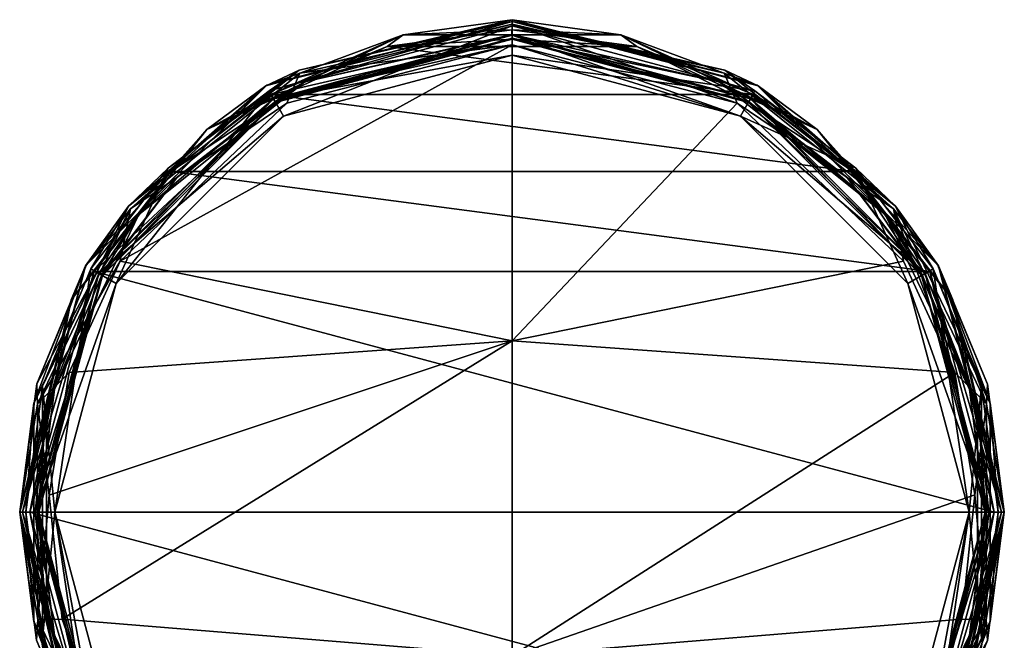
# Model space of a CAD drawing. Header units: metres. Extents: x -24 to 24, y -243 to 24.
# Tile 8 of 8: x -24 to 24, y -6 to 24. Entities that reach past the tile are written whole.
import ezdxf

# ---------------------------------------------------------------- set-up
doc = ezdxf.new("R2010")
doc.units = ezdxf.units.M
doc.layers.add('solid_10521023', color=7, linetype='CONTINUOUS')

msp = doc.modelspace()

# ---------------------------------------------------------------- linework, layer by layer
at = {"layer": 'solid_10521023'}
for points in [[(0, 24.25, 145.199997), (0, 24.25, -68.300003), (-12.125, 21.001116, -68.300003)], [(-5.363545, 23.499228, -68.653557), (-12.125, 21.001116, -68.300003), (0, 24.25, -68.300003)], [(-12.125, 21.001116, 145.199997), (0, 24.25, 145.199997), (-12.125, 21.001116, -68.300003)], [(-5.363545, 23.499228, 145.553558), (0, 24.25, 145.199997), (-12.125, 21.001116, 145.199997)], [(0, 24.25, 166.257523), (0, 24.25, 148), (-12.125, 21.001116, 148)], [(-10.483556, 21.769329, 147.787872), (-12.125, 21.001116, 148), (0, 24.25, 148)], [(-12.069777, 21.032902, 166.696838), (0, 24.25, 166.257523), (-12.125, 21.001116, 148)], [(0.00067, 24.022924, 167.523544), (0, 24.25, 166.257523), (-12.069777, 21.032902, 166.696838)], [(-10.483556, 21.769329, 147.787872), (0, 24.25, 148), (0, 24.162132, 147.787872)], [(-5.363545, 23.499228, -68.653557), (0, 24.25, -68.300003), (5.363545, 23.499228, -68.653557)], [(-5.363545, 23.499228, 145.553558), (5.363545, 23.499228, 145.553558), (0, 24.25, 145.199997)], [(12.125, 21.001116, 145.199997), (12.125, 21.001116, -68.300003), (0, 24.25, -68.300003)], [(5.363545, 23.499228, -68.653557), (0, 24.25, -68.300003), (12.125, 21.001116, -68.300003)], [(0, 24.25, 145.199997), (12.125, 21.001116, 145.199997), (0, 24.25, -68.300003)], [(5.363545, 23.499228, 145.553558), (12.125, 21.001116, 145.199997), (0, 24.25, 145.199997)], [(12.079223, 21.027479, 166.697617), (0, 24.25, 148), (0, 24.25, 166.257523)], [(12.125, 21.001116, 148), (0, 24.25, 148), (12.079223, 21.027479, 166.697617)], [(0, 24.162132, 147.787872), (0, 24.25, 148), (12.125, 21.001116, 148)], [(10.451773, 21.621943, 167.864166), (0, 24.25, 166.257523), (0.00067, 24.022924, 167.523544)], [(10.451773, 21.621943, 167.864166), (12.079223, 21.027479, 166.697617), (0, 24.25, 166.257523)], [(-10.453941, 21.622414, 167.86412), (0.00067, 24.022924, 167.523544), (-12.069777, 21.032902, 166.696838)], [(0, 24.162132, 147.787872), (0, 23.950001, 147.699997), (-11.964515, 20.747347, 147.699997)], [(-10.483556, 21.769329, 147.787872), (0, 24.162132, 147.787872), (-11.964515, 20.747347, 147.699997)], [(-11.964515, 20.747347, 147.699997), (0, 23.950001, 147.699997), (-11.25586, 19.495546, 147.699997)], [(0, 23.950001, 147.699997), (0, 22.511578, 147.699997), (-11.25586, 19.495546, 147.699997)], [(0.000651, 23.013708, 168.326996), (0.00067, 24.022924, 167.523544), (-10.453941, 21.622414, 167.86412)], [(10.483556, 21.769329, 147.787872), (0, 24.162132, 147.787872), (12.125, 21.001116, 148)], [(10.483556, 21.769329, 147.787872), (0, 23.950001, 147.699997), (0, 24.162132, 147.787872)], [(11.964516, 20.747347, 147.699997), (0, 22.511578, 147.699997), (0, 23.950001, 147.699997)], [(10.483556, 21.769329, 147.787872), (11.964516, 20.747347, 147.699997), (0, 23.950001, 147.699997)], [(11.08872, 20.133177, 168.745605), (0.00067, 24.022924, 167.523544), (0.000651, 23.013708, 168.326996)], [(10.451773, 21.621943, 167.864166), (0.00067, 24.022924, 167.523544), (11.08872, 20.133177, 168.745605)], [(-15.028319, 18.844917, 145.553558), (-6.153584, 22.938957, 145.699997), (-5.363545, 23.499228, 145.553558)], [(-15.028319, 18.844917, -68.653557), (-12.125, 21.001116, -68.300003), (-5.363545, 23.499228, -68.653557)], [(-15.028319, 18.844917, 145.553558), (-5.363545, 23.499228, 145.553558), (-12.125, 21.001116, 145.199997)], [(-15.028319, 18.844917, -68.653557), (-5.363545, 23.499228, -68.653557), (-11.886829, 20.561258, -68.800003)], [(-5.363545, 23.499228, -68.653557), (-6.153585, 22.938957, -68.800003), (-11.886829, 20.561258, -68.800003)], [(0, 23.299999, 145.699997), (-6.153584, 22.938957, 145.699997), (-11.886828, 20.561258, 145.699997)], [(-11.649994, 20.178381, 145.699997), (0, 23.299999, 145.699997), (-11.886828, 20.561258, 145.699997)], [(-11.749968, 20.351616, 145.899994), (0, 23.5, 145.899994), (-11.649994, 20.178381, 145.699997)], [(0, 23.498224, 146.00177), (0, 23.5, 145.899994), (-11.749968, 20.351616, 145.899994)], [(-11.74908, 20.350077, 146.00177), (0, 23.498224, 146.00177), (-11.749968, 20.351616, 145.899994)], [(-11.74908, 20.350077, 146.00177), (0, 23.299999, 146.199997), (0, 23.498224, 146.00177)], [(-11.650075, 20.178337, 146.199997), (0, 23.299999, 146.199997), (-11.74908, 20.350077, 146.00177)], [(0, 23.010796, 147.118469), (0, 23.494995, 146.524368), (-11.747498, 20.347261, 146.524368)], [(-10.204278, 21.189402, 146.313034), (-11.747498, 20.347261, 146.524368), (0, 23.494995, 146.524368)], [(0, 23.338362, 146.199997), (0, 23.299999, 146.199997), (-11.650075, 20.178337, 146.199997)], [(-11.643228, 20.226568, 146.199997), (0, 23.338362, 146.199997), (-11.650075, 20.178337, 146.199997)], [(0, 23.5, 145.899994), (0, 23.299999, 145.699997), (-11.649994, 20.178381, 145.699997)], [(0, 23.518461, 146.313034), (0, 23.338362, 146.199997), (-11.643228, 20.226568, 146.199997)], [(-10.204278, 21.189402, 146.313034), (0, 23.518461, 146.313034), (-11.643228, 20.226568, 146.199997)], [(-10.204278, 21.189402, 146.313034), (0, 23.494995, 146.524368), (0, 23.518461, 146.313034)], [(-6.153585, 22.938957, -68.800003), (-0.000003, 23.75, -68.800003), (6.15358, 22.938957, -68.800003)], [(-5.363545, 23.499228, -68.653557), (-0.000003, 23.75, -68.800003), (-6.153585, 22.938957, -68.800003)], [(0, 23.299999, 145.699997), (-0.000002, 23.75, 145.699997), (-6.153584, 22.938957, 145.699997)], [(-5.363545, 23.499228, 145.553558), (-6.153584, 22.938957, 145.699997), (-0.000002, 23.75, 145.699997)], [(-5.363545, 23.499228, 145.553558), (-0.000002, 23.75, 145.699997), (5.363545, 23.499228, 145.553558)], [(-5.363545, 23.499228, -68.653557), (5.363545, 23.499228, -68.653557), (-0.000003, 23.75, -68.800003)], [(5.363545, 23.499228, -68.653557), (6.15358, 22.938957, -68.800003), (-0.000003, 23.75, -68.800003)], [(0, 23.299999, 145.699997), (6.153581, 22.938957, 145.699997), (-0.000002, 23.75, 145.699997)], [(5.363545, 23.499228, 145.553558), (-0.000002, 23.75, 145.699997), (6.153581, 22.938957, 145.699997)], [(10.204278, 21.189402, 146.313034), (0, 23.338362, 146.199997), (0, 23.518461, 146.313034)], [(0, 23.518461, 146.313034), (0, 23.494995, 146.524368), (11.747498, 20.347261, 146.524368)], [(10.204278, 21.189402, 146.313034), (0, 23.518461, 146.313034), (11.747498, 20.347261, 146.524368)], [(0, 23.5, 145.899994), (11.749968, 20.351616, 145.899994), (0, 23.299999, 145.699997)], [(11.74908, 20.350077, 146.00177), (11.749968, 20.351616, 145.899994), (0, 23.5, 145.899994)], [(11.74908, 20.350077, 146.00177), (0, 23.5, 145.899994), (0, 23.498224, 146.00177)], [(11.650075, 20.178337, 146.199997), (0, 23.498224, 146.00177), (0, 23.299999, 146.199997)], [(11.650075, 20.178337, 146.199997), (11.74908, 20.350077, 146.00177), (0, 23.498224, 146.00177)], [(11.255968, 19.495483, 147.699997), (0, 23.494995, 146.524368), (0, 23.010796, 147.118469)], [(11.255968, 19.495483, 147.699997), (11.747498, 20.347261, 146.524368), (0, 23.494995, 146.524368)], [(11.643231, 20.226564, 146.199997), (0, 23.299999, 146.199997), (0, 23.338362, 146.199997)], [(10.204278, 21.189402, 146.313034), (11.643231, 20.226564, 146.199997), (0, 23.338362, 146.199997)], [(0, 23.299999, 145.699997), (11.649994, 20.178381, 145.699997), (6.153581, 22.938957, 145.699997)], [(11.749968, 20.351616, 145.899994), (11.649994, 20.178381, 145.699997), (0, 23.299999, 145.699997)], [(11.643231, 20.226564, 146.199997), (11.650075, 20.178337, 146.199997), (0, 23.299999, 146.199997)], [(5.363545, 23.499228, 145.553558), (6.153581, 22.938957, 145.699997), (11.886826, 20.56126, 145.699997)], [(5.363545, 23.499228, 145.553558), (11.886826, 20.56126, 145.699997), (15.028319, 18.844917, 145.553558)], [(5.363545, 23.499228, -68.653557), (12.125, 21.001116, -68.300003), (15.028319, 18.844917, -68.653557)], [(5.363545, 23.499228, 145.553558), (15.028319, 18.844917, 145.553558), (12.125, 21.001116, 145.199997)], [(5.363545, 23.499228, -68.653557), (15.028319, 18.844917, -68.653557), (6.15358, 22.938957, -68.800003)], [(-19.292809, 12.364484, 169.856857), (0.000651, 23.013708, 168.326996), (-11.084804, 20.136232, 168.744858)], [(0.000477, 8.441647, 174.05513), (0.000651, 23.013708, 168.326996), (-19.292809, 12.364484, 169.856857)], [(-15.028319, 18.844917, 145.553558), (-11.886828, 20.561258, 145.699997), (-6.153584, 22.938957, 145.699997)], [(-11.886829, 20.561258, -68.800003), (-6.153585, 22.938957, -68.800003), (11.886825, 20.56126, -68.800003)], [(0, 22.511578, 147.699997), (0, 23.010796, 147.118469), (-11.747498, 20.347261, 146.524368)], [(-11.084804, 20.136232, 168.744858), (0.000651, 23.013708, 168.326996), (-10.453941, 21.622414, 167.86412)], [(-6.153585, 22.938957, -68.800003), (6.15358, 22.938957, -68.800003), (11.886825, 20.56126, -68.800003)], [(11.255968, 19.495483, 147.699997), (0, 23.010796, 147.118469), (0, 22.511578, 147.699997)], [(11.08872, 20.133177, 168.745605), (0.000651, 23.013708, 168.326996), (0.000477, 8.441647, 174.05513)], [(15.028319, 18.844917, -68.653557), (11.886825, 20.56126, -68.800003), (6.15358, 22.938957, -68.800003)], [(11.649994, 20.178381, 145.699997), (11.886826, 20.56126, 145.699997), (6.153581, 22.938957, 145.699997)], [(-11.25586, 19.495546, 147.699997), (0, 22.511578, 147.699997), (-11.747498, 20.347261, 146.524368)], [(11.964516, 20.747347, 147.699997), (11.255968, 19.495483, 147.699997), (0, 22.511578, 147.699997)], [(-18.890715, 15.064843, 147.787872), (-12.125, 21.001116, 148), (-10.483556, 21.769329, 147.787872)], [(-18.890715, 15.064843, 147.787872), (-10.483556, 21.769329, 147.787872), (-16.928905, 16.94149, 147.699997)], [(-18.788828, 14.936255, 168.801361), (-10.453941, 21.622414, 167.86412), (-12.069777, 21.032902, 166.696838)], [(-11.084804, 20.136232, 168.744858), (-10.453941, 21.622414, 167.86412), (-18.788828, 14.936255, 168.801361)], [(-10.483556, 21.769329, 147.787872), (-11.964515, 20.747347, 147.699997), (-16.928905, 16.94149, 147.699997)], [(18.788176, 14.936041, 168.801376), (10.451773, 21.621943, 167.864166), (11.08872, 20.133177, 168.745605)], [(18.788176, 14.936041, 168.801376), (12.079223, 21.027479, 166.697617), (10.451773, 21.621943, 167.864166)], [(10.483556, 21.769329, 147.787872), (12.125, 21.001116, 148), (18.890715, 15.064843, 147.787872)], [(10.483556, 21.769329, 147.787872), (18.890715, 15.064843, 147.787872), (11.964516, 20.747347, 147.699997)], [(-12.125, 21.001116, 145.199997), (-12.125, 21.001116, -68.300003), (-21.001116, 12.125, -68.300003)], [(-15.028319, 18.844917, -68.653557), (-21.001116, 12.125, -68.300003), (-12.125, 21.001116, -68.300003)], [(-21.001116, 12.125, 145.199997), (-12.125, 21.001116, 145.199997), (-21.001116, 12.125, -68.300003)], [(-15.028319, 18.844917, 145.553558), (-12.125, 21.001116, 145.199997), (-21.001116, 12.125, 145.199997)], [(-20.964861, 12.187579, 167.887222), (-12.125, 21.001116, 148), (-21.001116, 12.125, 148)], [(-18.890715, 15.064843, 147.787872), (-21.001116, 12.125, 148), (-12.125, 21.001116, 148)], [(-20.964861, 12.187579, 167.887222), (-12.069777, 21.032902, 166.696838), (-12.125, 21.001116, 148)], [(-18.788828, 14.936255, 168.801361), (-12.069777, 21.032902, 166.696838), (-20.964861, 12.187579, 167.887222)], [(-18.387474, 14.663521, 146.313034), (-10.204278, 21.189402, 146.313034), (-16.484894, 16.520491, 146.199997)], [(-18.387474, 14.663521, 146.313034), (-11.747498, 20.347261, 146.524368), (-10.204278, 21.189402, 146.313034)], [(-10.204278, 21.189402, 146.313034), (-11.643228, 20.226568, 146.199997), (-16.484894, 16.520491, 146.199997)], [(10.204278, 21.189402, 146.313034), (18.387474, 14.663521, 146.313034), (11.643231, 20.226564, 146.199997)], [(10.204278, 21.189402, 146.313034), (11.747498, 20.347261, 146.524368), (18.387474, 14.663521, 146.313034)], [(12.125, 21.001116, 148), (12.079223, 21.027479, 166.697617), (20.974499, 12.170985, 167.889481)], [(18.788176, 14.936041, 168.801376), (20.974499, 12.170985, 167.889481), (12.079223, 21.027479, 166.697617)], [(21.001116, 12.125, 145.199997), (21.001116, 12.125, -68.300003), (12.125, 21.001116, -68.300003)], [(15.028319, 18.844917, -68.653557), (12.125, 21.001116, -68.300003), (21.001116, 12.125, -68.300003)], [(12.125, 21.001116, 145.199997), (21.001116, 12.125, 145.199997), (12.125, 21.001116, -68.300003)], [(15.028319, 18.844917, 145.553558), (21.001116, 12.125, 145.199997), (12.125, 21.001116, 145.199997)], [(21.001116, 12.125, 148), (12.125, 21.001116, 148), (20.974499, 12.170985, 167.889481)], [(18.890715, 15.064843, 147.787872), (12.125, 21.001116, 148), (21.001116, 12.125, 148)], [(-11.964515, 20.747347, 147.699997), (-11.25586, 19.495546, 147.699997), (-19.495546, 11.25586, 147.699997)], [(-16.928905, 16.94149, 147.699997), (-11.964515, 20.747347, 147.699997), (-19.495546, 11.25586, 147.699997)], [(-11.649994, 20.178381, 145.699997), (-11.886828, 20.561258, 145.699997), (-16.808308, 16.77923, 145.699997)], [(-15.028319, 18.844917, 145.553558), (-16.808308, 16.77923, 145.699997), (-11.886828, 20.561258, 145.699997)], [(-16.808308, 16.77923, -68.800003), (-11.886829, 20.561258, -68.800003), (16.808304, 16.779234, -68.800003)], [(-15.028319, 18.844917, -68.653557), (-11.886829, 20.561258, -68.800003), (-16.808308, 16.77923, -68.800003)], [(-11.886829, 20.561258, -68.800003), (11.886825, 20.56126, -68.800003), (16.808304, 16.779234, -68.800003)], [(11.964516, 20.747347, 147.699997), (16.928905, 16.94149, 147.699997), (11.255968, 19.495483, 147.699997)], [(11.649994, 20.178381, 145.699997), (16.808306, 16.779232, 145.699997), (11.886826, 20.56126, 145.699997)], [(15.028319, 18.844917, -68.653557), (16.808304, 16.779234, -68.800003), (11.886825, 20.56126, -68.800003)], [(15.028319, 18.844917, 145.553558), (11.886826, 20.56126, 145.699997), (16.808306, 16.779232, 145.699997)], [(18.890715, 15.064843, 147.787872), (16.928905, 16.94149, 147.699997), (11.964516, 20.747347, 147.699997)], [(-11.649994, 20.178381, 145.699997), (-16.808308, 16.77923, 145.699997), (-20.580858, 11.852872, 145.699997)], [(-20.178392, 11.65, 145.699997), (-11.649994, 20.178381, 145.699997), (-20.580858, 11.852872, 145.699997)], [(-20.35169, 11.749839, 145.899994), (-11.749968, 20.351616, 145.899994), (-20.178392, 11.65, 145.699997)], [(-11.74908, 20.350077, 146.00177), (-11.749968, 20.351616, 145.899994), (-20.35169, 11.749839, 145.899994)], [(-11.74908, 20.350077, 146.00177), (-20.35169, 11.749839, 145.899994), (-20.350151, 11.74895, 146.00177)], [(-11.650075, 20.178337, 146.199997), (-11.74908, 20.350077, 146.00177), (-20.350151, 11.74895, 146.00177)], [(-20.178337, 11.650075, 146.199997), (-11.650075, 20.178337, 146.199997), (-20.350151, 11.74895, 146.00177)], [(-11.25586, 19.495546, 147.699997), (-11.747498, 20.347261, 146.524368), (-20.347261, 11.747497, 146.524368)], [(-18.387474, 14.663521, 146.313034), (-20.347261, 11.747497, 146.524368), (-11.747498, 20.347261, 146.524368)], [(-11.749968, 20.351616, 145.899994), (-11.649994, 20.178381, 145.699997), (-20.178392, 11.65, 145.699997)], [(-16.484894, 16.520491, 146.199997), (-11.650075, 20.178337, 146.199997), (-20.178337, 11.650075, 146.199997)], [(-19.292809, 12.364484, 169.856857), (-11.084804, 20.136232, 168.744858), (-18.788828, 14.936255, 168.801361)], [(-16.484894, 16.520491, 146.199997), (-11.643228, 20.226568, 146.199997), (-11.650075, 20.178337, 146.199997)], [(19.292353, 12.36376, 169.857254), (11.08872, 20.133177, 168.745605), (0.000477, 8.441647, 174.05513)], [(18.788176, 14.936041, 168.801376), (11.08872, 20.133177, 168.745605), (19.292353, 12.36376, 169.857254)], [(11.255968, 19.495483, 147.699997), (20.347261, 11.747498, 146.524368), (11.747498, 20.347261, 146.524368)], [(11.643231, 20.226564, 146.199997), (16.484898, 16.520487, 146.199997), (11.650075, 20.178337, 146.199997)], [(18.387474, 14.663521, 146.313034), (16.484898, 16.520487, 146.199997), (11.643231, 20.226564, 146.199997)], [(11.749968, 20.351616, 145.899994), (20.35169, 11.749839, 145.899994), (11.649994, 20.178381, 145.699997)], [(11.649994, 20.178381, 145.699997), (20.178392, 11.65, 145.699997), (16.808306, 16.779232, 145.699997)], [(20.35169, 11.749839, 145.899994), (20.178392, 11.65, 145.699997), (11.649994, 20.178381, 145.699997)], [(11.650075, 20.178337, 146.199997), (20.178337, 11.650075, 146.199997), (11.74908, 20.350077, 146.00177)], [(16.484898, 16.520487, 146.199997), (20.178337, 11.650075, 146.199997), (11.650075, 20.178337, 146.199997)], [(18.387474, 14.663521, 146.313034), (11.747498, 20.347261, 146.524368), (20.347261, 11.747498, 146.524368)], [(20.350151, 11.74895, 146.00177), (11.749968, 20.351616, 145.899994), (11.74908, 20.350077, 146.00177)], [(20.178337, 11.650075, 146.199997), (20.350151, 11.74895, 146.00177), (11.74908, 20.350077, 146.00177)], [(20.350151, 11.74895, 146.00177), (20.35169, 11.749839, 145.899994), (11.749968, 20.351616, 145.899994)], [(-19.495546, 11.25586, 147.699997), (-11.25586, 19.495546, 147.699997), (-20.347261, 11.747497, 146.524368)], [(11.255968, 19.495483, 147.699997), (19.495625, 11.255725, 147.699997), (20.347261, 11.747498, 146.524368)], [(16.928905, 16.94149, 147.699997), (19.495625, 11.255725, 147.699997), (11.255968, 19.495483, 147.699997)], [(-21.716551, 10.458139, 145.553558), (-16.808308, 16.77923, 145.699997), (-15.028319, 18.844917, 145.553558)], [(-21.716551, 10.458139, -68.653557), (-21.001116, 12.125, -68.300003), (-15.028319, 18.844917, -68.653557)], [(-21.716551, 10.458139, 145.553558), (-15.028319, 18.844917, 145.553558), (-21.001116, 12.125, 145.199997)], [(-21.716551, 10.458139, -68.653557), (-15.028319, 18.844917, -68.653557), (-20.580858, 11.852871, -68.800003)], [(-15.028319, 18.844917, -68.653557), (-16.808308, 16.77923, -68.800003), (-20.580858, 11.852871, -68.800003)], [(15.028319, 18.844917, 145.553558), (16.808306, 16.779232, 145.699997), (20.580856, 11.852875, 145.699997)], [(15.028319, 18.844917, 145.553558), (20.580856, 11.852875, 145.699997), (21.716551, 10.458139, 145.553558)], [(15.028319, 18.844917, -68.653557), (21.001116, 12.125, -68.300003), (21.716551, 10.458139, -68.653557)], [(15.028319, 18.844917, 145.553558), (21.716551, 10.458139, 145.553558), (21.001116, 12.125, 145.199997)], [(15.028319, 18.844917, -68.653557), (21.716551, 10.458139, -68.653557), (16.808304, 16.779234, -68.800003)], [(-21.716551, 10.458139, 145.553558), (-20.580858, 11.852872, 145.699997), (-16.808308, 16.77923, 145.699997)], [(-20.738293, 11.980203, 147.699997), (-16.928905, 16.94149, 147.699997), (-19.495546, 11.25586, 147.699997)], [(-18.890715, 15.064843, 147.787872), (-16.928905, 16.94149, 147.699997), (-20.738293, 11.980203, 147.699997)], [(-20.580858, 11.852871, -68.800003), (-16.808308, 16.77923, -68.800003), (20.580854, 11.852876, -68.800003)], [(-20.203527, 11.683159, 146.199997), (-16.484894, 16.520491, 146.199997), (-20.178337, 11.650075, 146.199997)], [(-18.387474, 14.663521, 146.313034), (-16.484894, 16.520491, 146.199997), (-20.203527, 11.683159, 146.199997)], [(-16.808308, 16.77923, -68.800003), (16.808304, 16.779234, -68.800003), (20.580854, 11.852876, -68.800003)], [(16.484898, 16.520487, 146.199997), (20.203529, 11.683154, 146.199997), (20.178337, 11.650075, 146.199997)], [(18.387474, 14.663521, 146.313034), (20.203529, 11.683154, 146.199997), (16.484898, 16.520487, 146.199997)], [(21.716551, 10.458139, -68.653557), (20.580854, 11.852876, -68.800003), (16.808304, 16.779234, -68.800003)], [(20.178392, 11.65, 145.699997), (20.580856, 11.852875, 145.699997), (16.808306, 16.779232, 145.699997)], [(16.928905, 16.94149, 147.699997), (20.738293, 11.980203, 147.699997), (19.495625, 11.255725, 147.699997)], [(18.890715, 15.064843, 147.787872), (20.738293, 11.980203, 147.699997), (16.928905, 16.94149, 147.699997)], [(-23.556337, 5.37658, 147.787872), (-21.001116, 12.125, 148), (-18.890715, 15.064843, 147.787872)], [(-23.556337, 5.37658, 147.787872), (-18.890715, 15.064843, 147.787872), (-23.133121, 6.201692, 147.699997)], [(-18.890715, 15.064843, 147.787872), (-20.738293, 11.980203, 147.699997), (-23.133121, 6.201692, 147.699997)], [(18.890715, 15.064843, 147.787872), (21.001116, 12.125, 148), (23.556337, 5.37658, 147.787872)], [(18.890715, 15.064843, 147.787872), (23.556337, 5.37658, 147.787872), (20.738293, 11.980203, 147.699997)], [(-18.788828, 14.936255, 168.801361), (-20.964861, 12.187579, 167.887222), (-23.411572, 6.321455, 168.666168)], [(-23.375914, 5.340712, 170.120667), (-18.788828, 14.936255, 168.801361), (-23.411572, 6.321455, 168.666168)], [(-19.292809, 12.364484, 169.856857), (-18.788828, 14.936255, 168.801361), (-23.375914, 5.340712, 170.120667)], [(-22.928804, 5.23335, 146.313034), (-18.387474, 14.663521, 146.313034), (-22.540981, 6.048398, 146.199997)], [(-22.928804, 5.23335, 146.313034), (-20.347261, 11.747497, 146.524368), (-18.387474, 14.663521, 146.313034)], [(-18.387474, 14.663521, 146.313034), (-20.203527, 11.683159, 146.199997), (-22.540981, 6.048398, 146.199997)], [(18.387474, 14.663521, 146.313034), (22.928804, 5.23335, 146.313034), (20.203529, 11.683154, 146.199997)], [(18.387474, 14.663521, 146.313034), (20.347261, 11.747498, 146.524368), (22.928804, 5.23335, 146.313034)], [(18.788176, 14.936041, 168.801376), (19.292353, 12.36376, 169.857254), (21.808407, 6.875596, 170.629211)], [(23.37698, 5.341167, 170.120621), (18.788176, 14.936041, 168.801376), (21.808407, 6.875596, 170.629211)], [(23.37698, 5.341167, 170.120621), (20.974499, 12.170985, 167.889481), (18.788176, 14.936041, 168.801376)], [(-21.001116, 12.125, 145.199997), (-24.25, 0, -68.300003), (-24.25, 0, 145.199997)], [(-21.716551, 10.458139, 145.553558), (-21.001116, 12.125, 145.199997), (-24.25, 0, 145.199997)], [(-21.001116, 12.125, 145.199997), (-21.001116, 12.125, -68.300003), (-24.25, 0, -68.300003)], [(-24.103554, 0, -68.653557), (-24.25, 0, -68.300003), (-21.001116, 12.125, -68.300003)], [(-23.411572, 6.321455, 168.666168), (-21.001116, 12.125, 148), (-24.25, 0, 148)], [(-23.556337, 5.37658, 147.787872), (-24.25, 0, 148), (-21.001116, 12.125, 148)], [(-21.716551, 10.458139, -68.653557), (-24.103554, 0, -68.653557), (-21.001116, 12.125, -68.300003)], [(-23.411572, 6.321455, 168.666168), (-20.964861, 12.187579, 167.887222), (-21.001116, 12.125, 148)], [(-21.806749, 6.878561, 170.629074), (-19.292809, 12.364484, 169.856857), (-23.375914, 5.340712, 170.120667)], [(0.000477, 8.441647, 174.05513), (-19.292809, 12.364484, 169.856857), (-21.806749, 6.878561, 170.629074)], [(21.808407, 6.875596, 170.629211), (19.292353, 12.36376, 169.857254), (0.000477, 8.441647, 174.05513)], [(21.001116, 12.125, 148), (20.974499, 12.170985, 167.889481), (23.416365, 6.303678, 168.668457)], [(23.37698, 5.341167, 170.120621), (23.416365, 6.303678, 168.668457), (20.974499, 12.170985, 167.889481)], [(24.25, 0, 145.199997), (24.25, 0, -68.300003), (21.001116, 12.125, -68.300003)], [(21.716551, 10.458139, -68.653557), (21.001116, 12.125, -68.300003), (24.25, 0, -68.300003)], [(21.001116, 12.125, 145.199997), (24.25, 0, 145.199997), (21.001116, 12.125, -68.300003)], [(24.103554, 0, 145.553558), (24.25, 0, 145.199997), (21.001116, 12.125, 145.199997)], [(21.716551, 10.458139, 145.553558), (24.103554, 0, 145.553558), (21.001116, 12.125, 145.199997)], [(21.001116, 12.125, 148), (23.416365, 6.303678, 168.668457), (24.249994, 0.015781, 169.494736)], [(24.25, 0, 148), (21.001116, 12.125, 148), (24.249994, 0.015781, 169.494736)], [(23.556337, 5.37658, 147.787872), (21.001116, 12.125, 148), (24.25, 0, 148)], [(-24.103554, 0, 145.553558), (-23.75, 0, 145.699997), (-20.580858, 11.852872, 145.699997)], [(-24.103554, 0, 145.553558), (-20.580858, 11.852872, 145.699997), (-21.716551, 10.458139, 145.553558)], [(-20.178392, 11.65, 145.699997), (-20.580858, 11.852872, 145.699997), (-23.75, 0, 145.699997)], [(-20.580858, 11.852871, -68.800003), (23.75, 0, -68.800003), (-23.75, 0, -68.800003)], [(-21.716551, 10.458139, -68.653557), (-20.580858, 11.852871, -68.800003), (-23.75, 0, -68.800003)], [(-23.299988, 0, 145.699997), (-20.178392, 11.65, 145.699997), (-23.75, 0, 145.699997)], [(-23.5, 0, 145.899994), (-20.35169, 11.749839, 145.899994), (-23.299988, 0, 145.699997)], [(-20.350151, 11.74895, 146.00177), (-20.35169, 11.749839, 145.899994), (-23.5, 0, 145.899994)], [(-20.350151, 11.74895, 146.00177), (-23.5, 0, 145.899994), (-23.498224, 0, 146.00177)], [(-20.178337, 11.650075, 146.199997), (-20.350151, 11.74895, 146.00177), (-23.498224, 0, 146.00177)], [(-23.299999, 0, 146.199997), (-20.178337, 11.650075, 146.199997), (-23.498224, 0, 146.00177)], [(-19.495546, 11.25586, 147.699997), (-20.347261, 11.747497, 146.524368), (-23.494995, 0, 146.524368)], [(-22.928804, 5.23335, 146.313034), (-23.494995, 0, 146.524368), (-20.347261, 11.747497, 146.524368)], [(-20.203527, 11.683159, 146.199997), (-20.178337, 11.650075, 146.199997), (-23.299999, 0, 146.199997)], [(-22.540981, 6.048398, 146.199997), (-20.203527, 11.683159, 146.199997), (-23.299999, 0, 146.199997)], [(-20.35169, 11.749839, 145.899994), (-20.178392, 11.65, 145.699997), (-23.299988, 0, 145.699997)], [(-23.133121, 6.201692, 147.699997), (-20.738293, 11.980203, 147.699997), (-22.511578, 0, 147.699997)], [(-20.738293, 11.980203, 147.699997), (-19.495546, 11.25586, 147.699997), (-22.511578, 0, 147.699997)], [(-20.580858, 11.852871, -68.800003), (20.580854, 11.852876, -68.800003), (23.75, 0, -68.800003)], [(20.738293, 11.980203, 147.699997), (22.511578, -0.00013, 147.699997), (19.495625, 11.255725, 147.699997)], [(19.495625, 11.255725, 147.699997), (23.494995, 0, 146.524368), (20.347261, 11.747498, 146.524368)], [(20.178337, 11.650075, 146.199997), (23.299999, 0, 146.199997), (20.350151, 11.74895, 146.00177)], [(20.203529, 11.683154, 146.199997), (22.540981, 6.048393, 146.199997), (20.178337, 11.650075, 146.199997)], [(22.540981, 6.048393, 146.199997), (23.299999, 0, 146.199997), (20.178337, 11.650075, 146.199997)], [(20.178392, 11.65, 145.699997), (23.299988, 0, 145.699997), (20.580856, 11.852875, 145.699997)], [(20.35169, 11.749839, 145.899994), (23.5, 0, 145.899994), (20.178392, 11.65, 145.699997)], [(23.5, 0, 145.899994), (23.299988, 0, 145.699997), (20.178392, 11.65, 145.699997)], [(22.928804, 5.23335, 146.313034), (22.540981, 6.048393, 146.199997), (20.203529, 11.683154, 146.199997)], [(22.928804, 5.23335, 146.313034), (20.347261, 11.747498, 146.524368), (23.494995, 0, 146.524368)], [(23.498224, 0, 146.00177), (20.35169, 11.749839, 145.899994), (20.350151, 11.74895, 146.00177)], [(23.299999, 0, 146.199997), (23.498224, 0, 146.00177), (20.350151, 11.74895, 146.00177)], [(23.498224, 0, 146.00177), (23.5, 0, 145.899994), (20.35169, 11.749839, 145.899994)], [(24.103554, 0, -68.653557), (23.75, 0, -68.800003), (20.580854, 11.852876, -68.800003)], [(21.716551, 10.458139, -68.653557), (24.103554, 0, -68.653557), (20.580854, 11.852876, -68.800003)], [(23.299988, 0, 145.699997), (23.75, 0, 145.699997), (20.580856, 11.852875, 145.699997)], [(21.716551, 10.458139, 145.553558), (20.580856, 11.852875, 145.699997), (23.75, 0, 145.699997)], [(20.738293, 11.980203, 147.699997), (23.133121, 6.201691, 147.699997), (22.511578, -0.00013, 147.699997)], [(23.556337, 5.37658, 147.787872), (23.133121, 6.201691, 147.699997), (20.738293, 11.980203, 147.699997)], [(-22.511578, 0, 147.699997), (-19.495546, 11.25586, 147.699997), (-23.494995, 0, 146.524368)], [(19.495625, 11.255725, 147.699997), (22.511578, -0.00013, 147.699997), (23.494995, 0, 146.524368)], [(-24.103554, 0, 145.553558), (-21.716551, 10.458139, 145.553558), (-24.25, 0, 145.199997)], [(-21.716551, 10.458139, -68.653557), (-23.75, 0, -68.800003), (-24.103554, 0, -68.653557)], [(21.716551, 10.458139, 145.553558), (23.75, 0, 145.699997), (24.103554, 0, 145.553558)], [(21.716551, 10.458139, -68.653557), (24.25, 0, -68.300003), (24.103554, 0, -68.653557)], [(0.000477, 8.441647, 174.05513), (-21.806749, 6.878561, 170.629074), (-22.80051, 0.848045, 171.465088)], [(0.000477, 8.441647, 174.05513), (-22.80051, 0.848045, 171.465088), (-22.152176, -5.255205, 172.299332)], [(0.000246, -7.069674, 176.189484), (0.000477, 8.441647, 174.05513), (-22.152176, -5.255205, 172.299332)], [(21.808407, 6.875596, 170.629211), (0.000477, 8.441647, 174.05513), (0.000246, -7.069674, 176.189484)], [(-22.80051, 0.848045, 171.465088), (-21.806749, 6.878561, 170.629074), (-23.375914, 5.340712, 170.120667)], [(22.80044, 0.852131, 171.464508), (21.808407, 6.875596, 170.629211), (0.000246, -7.069674, 176.189484)], [(23.37698, 5.341167, 170.120621), (21.808407, 6.875596, 170.629211), (22.80044, 0.852131, 171.464508)], [(-24.249987, 0.024585, 169.493607), (-23.411572, 6.321455, 168.666168), (-24.25, 0, 148)], [(-23.375914, 5.340712, 170.120667), (-23.411572, 6.321455, 168.666168), (-24.249987, 0.024585, 169.493607)], [(-23.133121, -6.201691, 147.699997), (-23.950001, 0, 147.699997), (-23.133121, 6.201692, 147.699997)], [(-23.556337, 5.37658, 147.787872), (-23.133121, 6.201692, 147.699997), (-23.950001, 0, 147.699997)], [(-23.338362, 0.000002, 146.199997), (-22.540981, 6.048398, 146.199997), (-23.299999, 0, 146.199997)], [(-22.928804, 5.23335, 146.313034), (-22.540981, 6.048398, 146.199997), (-23.338362, 0.000002, 146.199997)], [(-23.133121, -6.201691, 147.699997), (-23.133121, 6.201692, 147.699997), (-22.511578, 0, 147.699997)], [(23.133121, 6.201691, 147.699997), (23.133121, -6.201692, 147.699997), (22.511578, -0.00013, 147.699997)], [(22.540981, 6.048393, 146.199997), (23.338362, -0.000002, 146.199997), (23.299999, 0, 146.199997)], [(22.928804, 5.23335, 146.313034), (23.338362, -0.000002, 146.199997), (22.540981, 6.048393, 146.199997)], [(23.133121, 6.201691, 147.699997), (23.950001, 0, 147.699997), (23.133121, -6.201692, 147.699997)], [(23.556337, 5.37658, 147.787872), (23.950001, 0, 147.699997), (23.133121, 6.201691, 147.699997)], [(23.37698, 5.341167, 170.120621), (24.249994, 0.015781, 169.494736), (23.416365, 6.303678, 168.668457)], [(-23.556337, -5.37658, 147.787872), (-24.25, 0, 148), (-23.556337, 5.37658, 147.787872)], [(-23.363882, -5.275079, 171.547379), (-23.375914, 5.340712, 170.120667), (-24.249987, 0.024585, 169.493607)], [(-23.556337, -5.37658, 147.787872), (-23.556337, 5.37658, 147.787872), (-23.950001, 0, 147.699997)], [(-22.80051, 0.848045, 171.465088), (-23.375914, 5.340712, 170.120667), (-23.363882, -5.275079, 171.547379)], [(23.363741, -5.275136, 171.547379), (23.37698, 5.341167, 170.120621), (22.80044, 0.852131, 171.464508)], [(23.363741, -5.275136, 171.547379), (24.249994, 0.015781, 169.494736), (23.37698, 5.341167, 170.120621)], [(23.556337, 5.37658, 147.787872), (24.25, 0, 148), (23.556337, -5.37658, 147.787872)], [(23.556337, 5.37658, 147.787872), (23.556337, -5.37658, 147.787872), (23.950001, 0, 147.699997)], [(-22.928804, -5.23335, 146.313034), (-23.494995, 0, 146.524368), (-22.928804, 5.23335, 146.313034)], [(-22.928804, -5.23335, 146.313034), (-22.928804, 5.23335, 146.313034), (-23.338362, 0.000002, 146.199997)], [(22.928804, 5.23335, 146.313034), (22.928804, -5.23335, 146.313034), (23.338362, -0.000002, 146.199997)], [(22.928804, 5.23335, 146.313034), (23.494995, 0, 146.524368), (22.928804, -5.23335, 146.313034)], [(-22.152176, -5.255205, 172.299332), (-22.80051, 0.848045, 171.465088), (-23.363882, -5.275079, 171.547379)], [(22.151417, -5.258037, 172.299744), (22.80044, 0.852131, 171.464508), (0.000246, -7.069674, 176.189484)], [(23.363741, -5.275136, 171.547379), (22.80044, 0.852131, 171.464508), (22.151417, -5.258037, 172.299744)], [(-23.417925, -6.297878, 170.315628), (-24.249987, 0.024585, 169.493607), (-24.25, 0, 148)], [(-21.001116, -12.125, -68.300003), (-24.25, 0, 145.199997), (-24.25, 0, -68.300003)], [(-22.88287, -8.027252, 93.696747), (-24.25, 0, 145.199997), (-21.001116, -12.125, -68.300003)], [(-22.397285, -9.296456, 118.399231), (-21.001116, -12.125, 145.199997), (-24.25, 0, 145.199997)], [(-24.103554, 0, 145.553558), (-24.25, 0, 145.199997), (-21.001116, -12.125, 145.199997)], [(-22.88287, -8.027252, 113.273148), (-22.397285, -9.296456, 118.399231), (-24.25, 0, 145.199997)], [(-22.88287, -8.027252, 106.484947), (-22.88287, -8.027252, 113.273148), (-24.25, 0, 145.199997)], [(-22.88287, -8.027252, 99.696739), (-22.88287, -8.027252, 106.484947), (-24.25, 0, 145.199997)], [(-22.882864, -8.027269, 96.699333), (-22.88287, -8.027252, 99.696739), (-24.25, 0, 145.199997)], [(-22.88287, -8.027252, 93.696747), (-22.882864, -8.027269, 96.699333), (-24.25, 0, 145.199997)], [(-21.716551, -10.458139, -68.653557), (-21.001116, -12.125, -68.300003), (-24.25, 0, -68.300003)], [(-21.716551, -10.458139, -68.653557), (-24.25, 0, -68.300003), (-24.103554, 0, -68.653557)], [(-23.363882, -5.275079, 171.547379), (-24.249987, 0.024585, 169.493607), (-23.417925, -6.297878, 170.315628)], [(-21.716551, -10.458139, 145.553558), (-23.75, 0, 145.699997), (-24.103554, 0, 145.553558)], [(-24.103554, 0, -68.653557), (-23.75, 0, -68.800003), (-20.580854, -11.852876, -68.800003)], [(-23.556337, -5.37658, 147.787872), (-23.950001, 0, 147.699997), (-23.133121, -6.201691, 147.699997)], [(-23.299988, 0, 145.699997), (-23.75, 0, 145.699997), (-20.580856, -11.852875, 145.699997)], [(-21.716551, -10.458139, 145.553558), (-20.580856, -11.852875, 145.699997), (-23.75, 0, 145.699997)], [(20.580858, -11.852871, -68.800003), (-20.580854, -11.852876, -68.800003), (-23.75, 0, -68.800003)], [(23.75, 0, -68.800003), (20.580858, -11.852871, -68.800003), (-23.75, 0, -68.800003)], [(-23.5, 0, 145.899994), (-23.299988, 0, 145.699997), (-20.178392, -11.65, 145.699997)], [(-20.35169, -11.749839, 145.899994), (-23.5, 0, 145.899994), (-20.178392, -11.65, 145.699997)], [(-23.498224, 0, 146.00177), (-23.5, 0, 145.899994), (-20.35169, -11.749839, 145.899994)], [(-23.299999, 0, 146.199997), (-23.498224, 0, 146.00177), (-20.350151, -11.74895, 146.00177)], [(-22.511578, 0, 147.699997), (-23.494995, 0, 146.524368), (-20.347261, -11.747498, 146.524368)], [(-22.540981, -6.048393, 146.199997), (-23.338362, 0.000002, 146.199997), (-23.299999, 0, 146.199997)], [(-22.928804, -5.23335, 146.313034), (-23.338362, 0.000002, 146.199997), (-22.540981, -6.048393, 146.199997)], [(-20.178337, -11.650075, 146.199997), (-23.299999, 0, 146.199997), (-20.350151, -11.74895, 146.00177)], [(-22.540981, -6.048393, 146.199997), (-23.299999, 0, 146.199997), (-20.178337, -11.650075, 146.199997)], [(-20.738293, -11.980203, 147.699997), (-23.133121, -6.201691, 147.699997), (-22.511578, 0, 147.699997)], [(-19.495546, -11.25586, 147.699997), (-22.511578, 0, 147.699997), (-20.347261, -11.747498, 146.524368)], [(-20.738293, -11.980203, 147.699997), (-22.511578, 0, 147.699997), (-19.495546, -11.25586, 147.699997)], [(20.178337, -11.650075, 146.199997), (20.350151, -11.74895, 146.00177), (23.498224, 0, 146.00177)], [(23.299999, 0, 146.199997), (20.178337, -11.650075, 146.199997), (23.498224, 0, 146.00177)], [(20.178392, -11.65, 145.699997), (20.580858, -11.852872, 145.699997), (23.75, 0, 145.699997)], [(23.299988, 0, 145.699997), (20.178392, -11.65, 145.699997), (23.75, 0, 145.699997)], [(20.35169, -11.749839, 145.899994), (20.178392, -11.65, 145.699997), (23.299988, 0, 145.699997)], [(22.511578, -0.00013, 147.699997), (20.347261, -11.747497, 146.524368), (23.494995, 0, 146.524368)], [(22.928804, -5.23335, 146.313034), (23.494995, 0, 146.524368), (20.347261, -11.747497, 146.524368)], [(20.350151, -11.74895, 146.00177), (23.5, 0, 145.899994), (23.498224, 0, 146.00177)], [(23.5, 0, 145.899994), (20.35169, -11.749839, 145.899994), (23.299988, 0, 145.699997)], [(24.103554, 0, 145.553558), (23.75, 0, 145.699997), (20.580858, -11.852872, 145.699997)], [(21.716551, -10.458139, 145.553558), (24.103554, 0, 145.553558), (20.580858, -11.852872, 145.699997)], [(22.023508, -10.150252, 82.000679), (21.001116, -12.125, -68.300003), (24.25, 0, -68.300003)], [(24.103554, 0, -68.653557), (24.25, 0, -68.300003), (21.001116, -12.125, -68.300003)], [(22.88287, -8.027252, 113.273148), (24.25, 0, 145.199997), (21.001116, -12.125, 145.199997)], [(21.716551, -10.458139, 145.553558), (21.001116, -12.125, 145.199997), (24.25, 0, 145.199997)], [(24.103554, 0, -68.653557), (21.001116, -12.125, -68.300003), (21.716551, -10.458139, -68.653557)], [(21.001116, -12.125, 148), (24.25, 0, 148), (23.415855, -6.305573, 170.316574)], [(23.556337, -5.37658, 147.787872), (24.25, 0, 148), (21.001116, -12.125, 148)], [(21.716551, -10.458139, 145.553558), (24.25, 0, 145.199997), (24.103554, 0, 145.553558)], [(24.103554, 0, -68.653557), (21.716551, -10.458139, -68.653557), (23.75, 0, -68.800003)], [(22.236794, -9.674063, 83.363655), (22.023508, -10.150252, 82.000679), (24.25, 0, -68.300003)], [(22.88287, -8.027252, 93.696747), (22.236794, -9.674063, 83.363655), (24.25, 0, -68.300003)], [(22.882864, -8.027269, 96.699333), (22.88287, -8.027252, 93.696747), (24.25, 0, -68.300003)], [(22.88287, -8.027252, 99.696739), (22.882864, -8.027269, 96.699333), (24.25, 0, -68.300003)], [(22.88287, -8.027252, 113.273148), (24.25, 0, -68.300003), (24.25, 0, 145.199997)], [(22.88287, -8.027252, 106.484947), (24.25, 0, -68.300003), (22.88287, -8.027252, 113.273148)], [(22.88287, -8.027252, 106.484947), (22.88287, -8.027252, 99.696739), (24.25, 0, -68.300003)], [(23.363741, -5.275136, 171.547379), (23.415855, -6.305573, 170.316574), (24.249994, 0.015781, 169.494736)], [(24.25, 0, 148), (24.249994, 0.015781, 169.494736), (23.415855, -6.305573, 170.316574)], [(-23.417925, -6.297878, 170.315628), (-24.25, 0, 148), (-21.001116, -12.125, 148)], [(-23.556337, -5.37658, 147.787872), (-21.001116, -12.125, 148), (-24.25, 0, 148)], [(-21.716551, -10.458139, -68.653557), (-24.103554, 0, -68.653557), (-20.580854, -11.852876, -68.800003)], [(-21.716551, -10.458139, 145.553558), (-24.103554, 0, 145.553558), (-21.001116, -12.125, 145.199997)], [(-23.498224, 0, 146.00177), (-20.35169, -11.749839, 145.899994), (-20.350151, -11.74895, 146.00177)], [(-22.928804, -5.23335, 146.313034), (-20.347261, -11.747498, 146.524368), (-23.494995, 0, 146.524368)], [(-20.178392, -11.65, 145.699997), (-23.299988, 0, 145.699997), (-20.580856, -11.852875, 145.699997)], [(22.511578, -0.00013, 147.699997), (19.495508, -11.255924, 147.699997), (20.347261, -11.747497, 146.524368)], [(20.738293, -11.980203, 147.699997), (19.495508, -11.255924, 147.699997), (22.511578, -0.00013, 147.699997)], [(20.203527, -11.683159, 146.199997), (20.178337, -11.650075, 146.199997), (23.299999, 0, 146.199997)], [(22.540981, -6.048398, 146.199997), (20.203527, -11.683159, 146.199997), (23.299999, 0, 146.199997)], [(20.350151, -11.74895, 146.00177), (20.35169, -11.749839, 145.899994), (23.5, 0, 145.899994)], [(21.716551, -10.458139, -68.653557), (20.580858, -11.852871, -68.800003), (23.75, 0, -68.800003)], [(23.133121, -6.201692, 147.699997), (20.738293, -11.980203, 147.699997), (22.511578, -0.00013, 147.699997)], [(23.338362, -0.000002, 146.199997), (22.540981, -6.048398, 146.199997), (23.299999, 0, 146.199997)], [(22.928804, -5.23335, 146.313034), (22.540981, -6.048398, 146.199997), (23.338362, -0.000002, 146.199997)], [(23.556337, -5.37658, 147.787872), (23.133121, -6.201692, 147.699997), (23.950001, 0, 147.699997)], [(-23.363882, -5.275079, 171.547379), (-23.417925, -6.297878, 170.315628), (-20.981573, -12.158788, 171.070282)], [(-22.152176, -5.255205, 172.299332), (-23.363882, -5.275079, 171.547379), (-18.758188, -14.857356, 172.807648)], [(-18.758188, -14.857356, 172.807648), (-23.363882, -5.275079, 171.547379), (-20.981573, -12.158788, 171.070282)], [(-22.928804, -5.23335, 146.313034), (-22.540981, -6.048393, 146.199997), (-20.203529, -11.683154, 146.199997)], [(-18.387474, -14.663521, 146.313034), (-22.928804, -5.23335, 146.313034), (-20.203529, -11.683154, 146.199997)], [(-18.387474, -14.663521, 146.313034), (-20.347261, -11.747498, 146.524368), (-22.928804, -5.23335, 146.313034)], [(-19.935141, -10.906333, 173.061111), (-22.152176, -5.255205, 172.299332), (-18.758188, -14.857356, 172.807648)], [(0.000246, -7.069674, 176.189484), (-22.152176, -5.255205, 172.299332), (-19.935141, -10.906333, 173.061111)], [(19.934563, -10.907661, 173.061234), (22.151417, -5.258037, 172.299744), (0.000246, -7.069674, 176.189484)], [(22.928804, -5.23335, 146.313034), (18.387474, -14.663521, 146.313034), (22.540981, -6.048398, 146.199997)], [(22.928804, -5.23335, 146.313034), (20.347261, -11.747497, 146.524368), (18.387474, -14.663521, 146.313034)], [(18.758137, -14.857377, 172.807648), (23.363741, -5.275136, 171.547379), (19.934563, -10.907661, 173.061234)], [(18.758137, -14.857377, 172.807648), (23.415855, -6.305573, 170.316574), (23.363741, -5.275136, 171.547379)], [(23.363741, -5.275136, 171.547379), (22.151417, -5.258037, 172.299744), (19.934563, -10.907661, 173.061234)], [(-18.890715, -15.064843, 147.787872), (-21.001116, -12.125, 148), (-23.556337, -5.37658, 147.787872)], [(-23.556337, -5.37658, 147.787872), (-23.133121, -6.201691, 147.699997), (-20.738293, -11.980203, 147.699997)], [(-18.890715, -15.064843, 147.787872), (-23.556337, -5.37658, 147.787872), (-20.738293, -11.980203, 147.699997)], [(23.556337, -5.37658, 147.787872), (21.001116, -12.125, 148), (18.890715, -15.064843, 147.787872)], [(23.556337, -5.37658, 147.787872), (18.890715, -15.064843, 147.787872), (23.133121, -6.201692, 147.699997)], [(-21, -12.126933, 164.621628), (-23.417925, -6.297878, 170.315628), (-21.001116, -12.125, 148)], [(-21, -12.126933, 164.621628), (-20.981573, -12.158788, 171.070282), (-23.417925, -6.297878, 170.315628)], [(-20.203529, -11.683154, 146.199997), (-22.540981, -6.048393, 146.199997), (-20.178337, -11.650075, 146.199997)], [(18.387474, -14.663521, 146.313034), (20.203527, -11.683159, 146.199997), (22.540981, -6.048398, 146.199997)], [(18.890715, -15.064843, 147.787872), (20.738293, -11.980203, 147.699997), (23.133121, -6.201692, 147.699997)]]:
    msp.add_3dface(points, dxfattribs=at)

doc.saveas('drawing.dxf')
